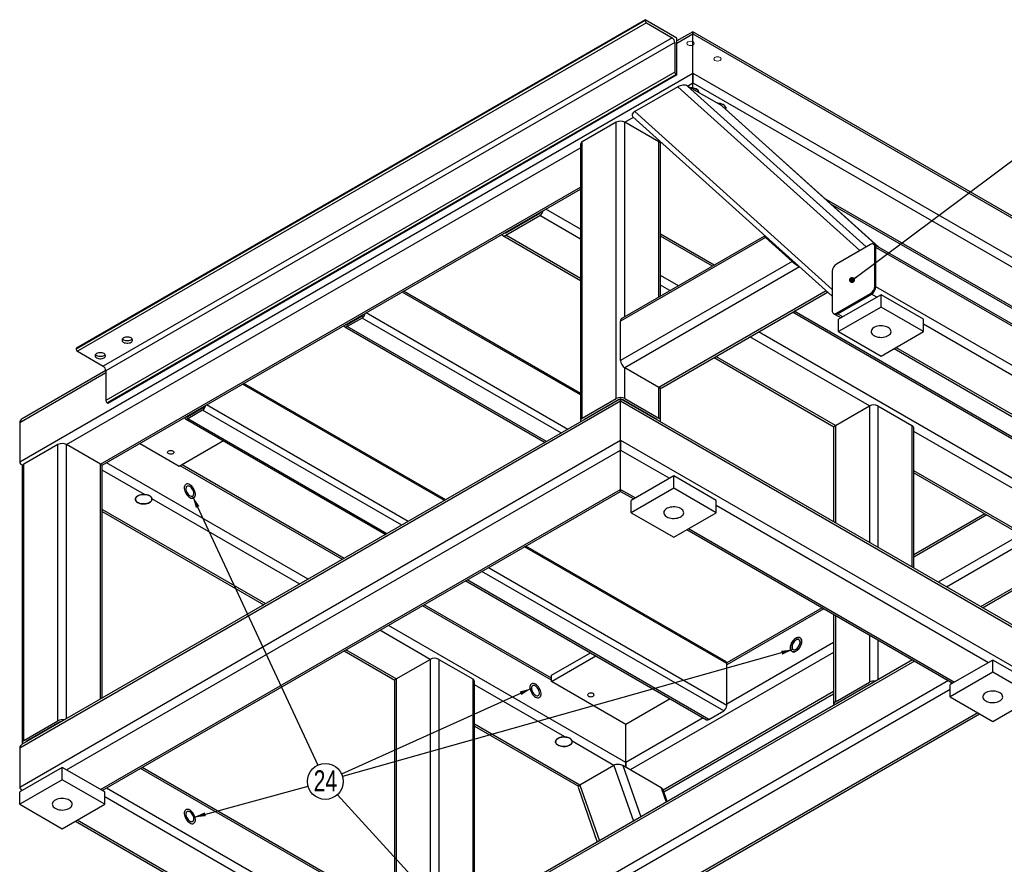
# Model space of a CAD drawing. Header units: millimetres. Extents: x 0 to 841, y 0 to 594.
# Tile 11 of 19: x 455 to 618, y 79 to 219. Entities that reach past the tile are written whole.
import ezdxf

# ---------------------------------------------------------------- set-up
doc = ezdxf.new("R2010")
doc.units = ezdxf.units.MM
doc.layers.add('NOTES', color=6, linetype='Continuous')
doc.layers.add('TRAIT-FINS', color=9, linetype='Continuous')
doc.layers.add('TRAIT-FORT', color=4, linetype='Continuous', lineweight=25)
doc.styles.add('SLDTEXTSTYLE0', font='TXT', dxfattribs={"width": 0.75})
doc.dimstyles.new('SLDDIMSTYLE10', dxfattribs={"dimtxt": 0.18, "dimasz": 1, "dimexe": 0, "dimexo": 0.0625, "dimgap": 0, "dimtad": 0, "dimtih": 1, "dimtoh": 1, "dimdec": 0, "dimrnd": 1e-09, "dimzin": 0, "dimdsep": 46, "dimtxsty": 'Standard', "dimblk1": 'DOT', "dimblk2": 'DOT', "dimsah": 1, "dimcen": 0.09, "dimadec": 0, "dimazin": 0, "dimtfac": 1, "dimtdec": 0, "dimtofl": 0, "dimtmove": 0, "dimatfit": 3, "dimldrblk": 'DOT', "dimfxl": 1, "dimfrac": 2, "dimtolj": 1, "dimtzin": 0, "dimarcsym": 0})
doc.dimstyles.new('SLDDIMSTYLE11', dxfattribs={"dimtxt": 0.18, "dimasz": 2, "dimexe": 0, "dimexo": 0.0625, "dimgap": 0, "dimtad": 0, "dimtih": 1, "dimtoh": 1, "dimdec": 0, "dimrnd": 1e-09, "dimzin": 0, "dimdsep": 46, "dimtxsty": 'Standard', "dimsah": 1, "dimcen": 0.09, "dimadec": 0, "dimazin": 0, "dimtfac": 2, "dimtdec": 0, "dimtofl": 0, "dimtmove": 0, "dimatfit": 3, "dimfxl": 1, "dimfrac": 2, "dimtolj": 1, "dimtzin": 0, "dimarcsym": 0})

# ---------------------------------------------------------------- blocks, each defined once
blk = doc.blocks.new('_Dot')
at = {"color": 0, "linetype": 'ByBlock', "lineweight": -2}
blk.add_line((-0.5, 0), (-1, 0), dxfattribs=at)
at = {"color": 0, "linetype": 'ByBlock', "const_width": 0.5}
blk.add_lwpolyline([(-0.25, 0, 1), (0.25, 0, 1)], format="xyb", close=True, dxfattribs=at)
blk = doc.blocks.new('SW_NOTE_8')
at = {"layer": 'NOTES', "color": 0}
blk.add_circle((1.26, -2.7), 2.98, dxfattribs=at)
at = {"layer": 'NOTES', "color": 0, "insert": (1.27, -0.84), "char_height": 3.5, "attachment_point": 2, "style": 'SLDTEXTSTYLE0'}
blk.add_mtext('24', dxfattribs=at)

msp = doc.modelspace()

# ---------------------------------------------------------------- linework, layer by layer
at = {"layer": 'TRAIT-FINS', "lineweight": 18, "flags": 128}
for points in [[(566.610164, 215.30228), (566.745647, 215.419334), (566.793223, 215.557408), (566.745647, 215.695482), (566.610164, 215.812535), (566.4074, 215.890748), (566.168223, 215.918213), (565.929046, 215.890748), (565.726281, 215.812535), (565.590798, 215.695482), (565.543223, 215.557408), (565.590798, 215.419334), (565.726281, 215.30228), (565.929046, 215.224068), (566.168223, 215.196603), (566.4074, 215.224068), (566.610164, 215.30228)], [(571.100292, 212.710184), (571.235775, 212.827238), (571.283351, 212.965312), (571.235775, 213.103386), (571.100292, 213.22044), (570.897528, 213.298652), (570.658351, 213.326117), (570.419174, 213.298652), (570.216409, 213.22044), (570.080926, 213.103386), (570.033351, 212.965312), (570.080926, 212.827238), (570.216409, 212.710184), (570.419174, 212.631972), (570.658351, 212.604507), (570.897528, 212.631972), (571.100292, 212.710184)]]:
    msp.add_lwpolyline(points, dxfattribs=at)
at = {"layer": 'TRAIT-FORT', "lineweight": 25}
for p, q in [((558.606441, 219.490722), (464.030909, 164.893429)), ((558.606441, 219.33762), (464.030909, 164.740328)), ((558.606441, 219.490722), (558.606441, 219.33762)), ((563.909741, 216.429191), (558.606441, 219.490722)), ((558.827412, 218.954887), (464.25188, 164.357595)), ((558.827412, 218.954887), (563.114246, 216.48015)), ((563.114246, 216.48015), (468.538714, 161.882858)), ((566.561392, 217.481677), (563.909741, 215.950912)), ((563.909741, 215.61265), (566.561392, 217.143416)), ((563.909741, 210.305135), (563.909741, 216.429191)), ((666.909813, 159.551766), (566.561392, 217.481677)), ((566.561392, 217.143416), (566.561392, 217.481677)), ((566.561392, 217.481677), (566.561392, 217.143416)), ((566.561392, 217.143416), (667.324108, 158.974338)), ((566.561392, 210.611089), (566.561392, 217.143416)), ((563.556188, 215.714685), (468.980656, 161.117392)), ((563.556188, 215.714685), (563.556188, 210.764406)), ((454.661744, 146.012797), (566.561392, 210.611089)), ((563.556188, 210.764406), (468.980656, 156.167114)), ((563.777159, 210.381673), (469.201627, 155.784381)), ((563.909741, 210.305135), (469.33421, 155.707843)), ((563.777159, 210.381673), (563.909741, 210.305135)), ((566.561392, 210.611089), (667.324108, 152.442011)), ((566.561392, 208.97814), (566.561392, 210.611089)), ((566.561392, 210.611089), (566.561392, 208.97814)), ((564.066951, 208.354538), (556.8883, 204.210391)), ((594.313853, 181.109894), (564.066951, 208.354538)), ((565.671389, 208.464353), (566.561392, 208.97814)), ((571.328244, 205.19872), (565.671389, 208.464353)), ((595.365929, 181.717245), (565.671389, 208.464353)), ((566.561392, 208.97814), (665.909895, 151.62547)), ((566.561392, 208.152628), (566.561392, 208.97814)), ((597.417456, 181.69908), (571.328244, 205.19872)), ((597.47798, 181.664141), (571.435358, 205.121815)), ((555.247683, 202.446875), (556.684831, 203.276523)), ((556.590962, 203.361074), (589.719139, 173.521145)), ((589.719139, 174.638288), (556.8883, 204.210391)), ((553.83347, 202.446875), (548.176616, 199.181243)), ((553.83347, 156.516455), (553.83347, 202.446875)), ((560.904538, 199.181243), (555.247683, 202.446875)), ((555.247683, 170.123371), (555.247683, 202.446875)), ((462.439918, 148.870093), (547.883722, 198.195751)), ((547.883722, 198.773039), (547.883722, 152.842618)), ((548.176616, 153.250822), (548.176616, 199.181243)), ((560.904538, 199.181243), (561.103731, 199.296235)), ((560.904538, 173.389004), (560.904538, 199.181243)), ((561.1339, 198.975522), (561.332501, 199.090172)), ((561.197431, 173.558087), (561.197431, 198.773039)), ((468.096773, 145.60446), (547.883722, 191.664486)), ((468.389585, 145.435369), (547.883722, 191.326358)), ((547.883722, 191.18744), (547.763403, 191.256899)), ((588.404142, 189.837324), (653.889079, 152.033674)), ((589.44951, 188.895717), (653.59622, 151.86461)), ((535.448694, 184.077759), (541.105548, 187.343392)), ((535.448694, 183.669489), (541.105548, 186.935121)), ((541.106523, 187.343956), (541.045888, 187.37896)), ((547.883722, 183.022164), (541.105548, 186.935121)), ((547.883722, 184.655113), (542.105629, 187.990735)), ((534.948734, 183.619981), (547.883722, 176.152771)), ((535.448751, 184.077792), (535.388115, 184.112797)), ((547.883722, 176.490899), (535.448694, 183.669489)), ((578.457989, 183.522395), (554.747724, 169.834751)), ((570.102673, 178.698974), (561.197431, 183.83986)), ((569.809698, 178.529843), (561.197431, 183.501599)), ((578.641516, 183.290082), (554.540577, 169.376906)), ((583.061135, 179.309147), (578.641516, 183.290082)), ((579.059151, 183.12304), (578.995024, 183.08602)), ((578.995069, 183.08598), (583.414688, 179.105045)), ((596.0831, 182.131259), (590.426246, 178.865627)), ((596.759836, 182.078716), (596.583059, 182.180767)), ((699.290319, 122.889128), (596.759836, 182.078716)), ((596.790207, 175.190596), (596.790207, 181.722922)), ((596.966984, 181.620871), (596.790207, 181.722922)), ((596.966984, 175.088545), (596.966984, 181.620871)), ((699.497467, 122.431283), (596.966984, 181.620871)), ((583.061135, 179.309147), (554.540577, 162.84458)), ((583.478052, 179.142752), (583.413925, 179.105733)), ((584.307449, 178.39568), (555.247683, 161.619835)), ((564.151924, 175.26368), (561.197431, 176.969273)), ((589.719139, 177.640882), (589.719139, 171.108555)), ((562.737596, 174.447206), (561.197431, 175.336324)), ((596.966984, 175.088545), (596.790207, 175.190596)), ((547.883722, 157.102434), (518.241723, 174.214396)), ((547.883722, 157.35613), (518.461454, 174.341244)), ((588.726349, 174.415392), (560.904538, 158.354202)), ((561.404497, 158.304694), (588.955119, 174.20933)), ((590.426246, 170.700219), (596.0831, 173.965851)), ((590.603022, 170.598168), (596.259877, 173.8638)), ((597.850867, 173.761749), (590.779799, 169.679708)), ((596.259877, 173.8638), (596.0831, 173.965851)), ((597.14376, 173.353545), (596.259877, 173.8638)), ((699.497467, 115.898957), (596.966984, 175.088545)), ((597.850867, 171.720397), (597.850867, 173.761749)), ((604.921935, 169.679708), (597.850867, 173.761749)), ((545.768987, 151.382648), (512.230339, 170.744097)), ((628.433235, 144.687196), (583.124489, 170.843378)), ((628.226088, 145.14504), (583.417463, 171.012509)), ((589.926286, 170.65071), (590.103063, 170.548659)), ((590.103063, 170.548659), (591.194046, 169.918848)), ((590.603022, 170.598168), (590.426246, 170.700219)), ((591.486906, 170.087912), (590.603022, 170.598168)), ((597.850867, 171.720397), (590.779799, 167.638356)), ((604.921935, 167.638356), (597.850867, 171.720397)), ((509.109009, 168.770115), (508.95997, 168.856154)), ((511.58384, 170.198805), (509.108966, 168.77009)), ((511.58384, 169.892602), (509.108966, 168.463888)), ((544.708241, 150.770292), (511.58384, 169.892602)), ((554.540577, 162.84458), (554.540577, 169.376906)), ((590.779799, 167.638356), (590.779799, 169.679708)), ((604.921935, 167.638356), (604.921935, 169.679708)), ((690.835409, 119.266507), (604.921935, 168.8633)), ((508.733996, 168.426757), (542.013722, 149.21478)), ((542.233367, 149.341578), (509.108966, 168.463888)), ((628.433235, 138.154869), (577.466715, 167.577215)), ((590.779799, 167.638356), (597.850867, 163.556316)), ((597.850867, 163.556316), (604.921935, 167.638356)), ((595.906323, 155.299307), (576.052386, 166.760741)), ((464.030909, 164.893429), (464.030909, 164.740328)), ((464.25188, 164.357595), (468.538714, 161.882858)), ((600.033169, 164.816132), (684.885695, 115.831811)), ((685.178554, 116.000875), (600.326028, 164.985196)), ((570.102673, 163.326044), (590.020107, 151.827954)), ((590.249469, 152.033674), (570.395532, 163.495108)), ((454.661744, 152.545124), (468.980656, 160.811256)), ((468.979831, 161.149041), (455.076039, 153.122552)), ((468.980656, 161.117392), (468.980656, 156.167114)), ((560.904538, 158.354202), (555.247683, 161.619835)), ((555.247683, 156.516455), (555.247683, 161.619835)), ((525.263867, 139.545294), (491.725219, 158.906744)), ((525.483598, 139.672142), (491.94495, 159.033592)), ((560.904538, 153.250822), (560.904538, 158.354202)), ((561.197431, 152.842618), (561.197431, 158.25846)), ((454.661744, 98.449295), (554.540577, 156.108118)), ((554.540577, 156.446379), (455.076039, 99.026723)), ((469.201627, 155.784381), (469.33421, 155.707843)), ((548.176616, 153.250822), (553.83347, 156.516455)), ((554.187023, 156.312353), (548.530169, 153.04672)), ((554.187023, 156.242277), (554.187023, 156.312353)), ((676.102202, 86.270347), (554.540577, 156.446379)), ((554.540577, 156.108118), (554.540577, 156.446379)), ((554.540577, 156.446379), (554.540577, 156.108118)), ((554.540577, 156.108118), (676.516496, 85.692918)), ((554.540577, 149.575791), (554.540577, 156.108118)), ((560.550984, 153.04672), (554.89413, 156.312353)), ((554.89413, 156.242277), (554.89413, 156.312353)), ((555.247683, 156.516455), (560.904538, 153.250822)), ((485.067335, 154.891153), (482.592462, 153.462438)), ((485.067335, 154.58495), (482.592462, 153.156236)), ((518.191736, 135.46264), (485.067335, 154.58495)), ((519.252483, 136.074996), (485.713835, 155.436445)), ((590.249469, 152.033674), (595.906323, 155.299307)), ((595.906323, 155.299307), (595.906323, 132.566442)), ((597.320537, 155.299307), (602.977391, 152.033674)), ((597.320537, 155.299307), (597.320537, 131.750034)), ((454.661744, 152.545124), (454.661744, 146.012797)), ((482.217492, 153.119104), (515.497218, 133.907128)), ((482.592505, 153.462463), (482.443466, 153.548502)), ((515.716863, 134.033926), (482.592462, 153.156236)), ((548.530169, 152.976645), (548.530169, 153.04672)), ((560.550984, 152.976645), (560.550984, 153.04672)), ((589.956576, 151.62547), (589.956576, 136.001158)), ((590.249469, 152.033674), (590.249469, 135.832074)), ((602.977391, 152.033674), (602.977391, 128.484401)), ((603.270284, 128.315317), (603.270284, 151.62547)), ((626.439148, 137.673082), (603.270284, 151.048183)), ((454.661744, 91.916968), (554.540577, 149.575791)), ((481.178248, 145.197418), (474.577822, 149.007762)), ((488.558996, 149.458232), (481.178248, 145.197418)), ((554.540577, 149.575791), (676.516496, 79.160592)), ((554.540577, 147.942842), (554.540577, 149.575791)), ((554.540577, 149.575791), (554.540577, 147.942842)), ((461.025705, 148.870093), (455.368851, 145.60446)), ((461.025705, 102.939672), (461.025705, 148.870093)), ((468.096773, 145.60446), (462.439918, 148.870093)), ((462.439918, 103.277801), (462.439918, 148.870093)), ((462.439918, 94.774264), (554.540577, 147.942842)), ((554.540577, 141.411578), (554.540577, 147.942842)), ((554.540577, 147.942842), (562.672305, 143.248496)), ((502.635502, 126.482217), (469.096854, 145.843667)), ((455.075957, 145.196256), (455.075957, 99.265836)), ((455.076039, 145.435369), (455.139488, 145.39874)), ((455.368851, 99.67404), (455.368851, 145.60446)), ((468.096773, 106.543433), (468.096773, 145.60446)), ((468.389666, 106.712517), (468.389666, 145.196256)), ((475.413578, 140.564151), (468.389666, 144.618969)), ((508.293276, 129.74838), (481.355054, 145.299485)), ((508.58625, 129.917511), (481.648028, 145.468616)), ((620.782294, 134.40745), (603.270284, 144.516918)), ((603.270284, 144.178789), (620.560699, 134.197245)), ((563.379411, 143.6567), (556.308344, 139.574659)), ((563.379411, 141.615348), (563.379411, 143.6567)), ((570.450479, 139.574659), (563.379411, 143.6567)), ((468.096773, 91.508632), (554.540577, 141.411578)), ((468.389632, 91.339567), (554.540577, 141.073449)), ((554.540577, 141.073449), (554.540577, 141.411578)), ((554.540577, 141.411578), (554.540577, 141.073449)), ((554.540577, 141.411578), (557.01545, 139.982863)), ((554.540577, 141.073449), (556.722591, 139.813799)), ((563.379411, 141.615348), (556.308344, 137.533307)), ((570.450479, 137.533307), (563.379411, 141.615348)), ((501.221174, 125.665743), (476.637014, 139.857876)), ((556.308344, 137.533307), (556.308344, 139.574659)), ((570.450479, 137.533307), (570.450479, 139.574659)), ((495.564319, 122.40011), (468.389666, 138.087704)), ((468.389666, 137.749575), (495.27146, 122.231046)), ((556.308344, 137.533307), (563.379411, 133.451267)), ((563.379411, 133.451267), (570.450479, 137.533307)), ((570.450479, 138.758251), (615.705313, 112.633192)), ((615.118445, 137.338992), (603.270284, 130.499194)), ((615.411419, 137.169861), (603.270284, 130.160933)), ((565.561713, 134.711083), (609.755599, 109.198495)), ((565.854572, 134.880147), (610.048459, 109.367559)), ((620.622576, 133.645871), (607.329535, 125.971962)), ((572.218246, 112.439108), (538.578658, 131.858829)), ((572.062886, 112.782492), (538.798389, 131.985677)), ((621.099917, 132.288486), (608.743863, 125.155488)), ((571.687916, 104.579953), (531.506527, 127.776175)), ((572.218246, 105.498512), (532.567273, 128.388531)), ((528.812008, 126.220663), (568.838073, 103.114108)), ((569.213042, 103.151239), (529.031653, 126.347461)), ((623.009127, 126.859384), (614.400717, 121.889855)), ((614.693577, 121.720791), (623.107968, 126.578316)), ((543.050091, 109.683698), (521.608066, 122.061916)), ((543.050091, 110.021959), (521.901041, 122.231046)), ((588.063996, 121.720791), (572.205371, 112.565801)), ((588.35697, 121.55166), (572.218246, 112.234973)), ((589.956576, 120.628228), (589.956576, 105.69505)), ((590.249469, 120.459144), (590.249469, 106.103254)), ((522.897548, 113.152238), (514.535964, 117.979278)), ((555.42446, 96.0078), (515.950293, 118.795752)), ((595.906323, 117.193512), (595.906323, 109.368886)), ((597.320537, 116.377104), (597.320537, 109.707015)), ((517.240694, 109.886606), (508.87911, 114.713645)), ((589.956576, 115.942766), (572.218246, 105.702647)), ((508.58625, 114.544581), (517.011332, 109.680885)), ((517.240694, 109.886606), (522.897548, 113.152238)), ((522.897548, 113.152238), (522.897548, 67.559946)), ((603.097629, 113.042059), (523.811802, 67.271325)), ((524.311762, 113.152238), (529.968616, 109.886606)), ((524.311762, 113.152238), (524.311762, 67.559946)), ((543.050091, 110.500239), (549.546812, 114.250716)), ((543.050091, 109.479563), (550.430839, 113.740378)), ((589.956576, 114.309818), (556.131567, 94.783056)), ((602.977391, 113.111471), (602.977391, 112.972647)), ((616.41242, 113.041396), (609.341352, 108.959355)), ((616.41242, 111.000044), (616.41242, 113.041396)), ((623.483488, 108.959355), (616.41242, 113.041396)), ((603.390604, 112.872929), (523.604655, 66.813481)), ((572.218246, 105.498512), (572.218246, 112.439108)), ((517.240694, 109.886606), (517.240694, 70.825578)), ((529.968616, 109.886606), (529.968616, 70.825578)), ((543.050091, 109.479563), (543.050091, 110.500239)), ((616.41242, 111.000044), (609.341352, 106.918003)), ((623.483488, 106.918003), (616.41242, 111.000044)), ((516.947801, 109.478402), (516.947801, 70.994662)), ((609.048378, 109.606765), (523.604655, 60.281154)), ((609.341352, 108.142947), (528.731179, 61.607685)), ((530.261509, 70.994662), (530.261509, 109.478402)), ((545.25752, 100.244101), (530.261509, 108.901114)), ((555.42446, 102.335992), (543.050091, 109.479563)), ((590.249469, 106.103254), (595.906323, 109.368886)), ((590.603022, 105.899152), (596.259877, 109.164784)), ((596.259877, 109.164784), (596.259877, 109.094708)), ((609.341352, 106.918003), (609.341352, 108.959355)), ((562.805208, 106.596807), (555.42446, 102.335992)), ((589.956576, 107.778553), (561.625583, 91.423419)), ((561.724425, 91.14235), (589.956576, 107.440424)), ((609.341352, 106.918003), (616.41242, 102.835962)), ((616.41242, 102.835962), (623.483488, 106.918003)), ((590.603022, 105.899152), (590.603022, 105.829076)), ((613.937259, 104.264843), (534.388033, 58.342052)), ((534.680893, 58.172988), (614.230118, 104.095778)), ((568.286176, 103.432711), (555.42446, 96.0078)), ((569.213042, 103.151239), (571.687916, 104.579953)), ((455.368851, 99.67404), (461.025705, 102.939672)), ((461.379258, 102.73557), (455.722404, 99.469938)), ((461.379258, 102.665495), (461.379258, 102.73557)), ((547.773519, 92.260381), (530.261509, 102.369849)), ((530.261509, 102.03172), (547.551924, 92.050177)), ((555.42446, 96.0078), (555.42446, 102.335992)), ((454.661744, 98.449295), (454.661744, 91.916968)), ((455.722404, 99.399862), (455.722404, 99.469938)), ((553.430373, 95.526013), (546.480956, 99.537826)), ((461.732812, 95.182468), (454.661744, 91.100428)), ((461.732812, 93.141116), (461.732812, 95.182468)), ((468.803879, 91.100428), (461.732812, 95.182468)), ((523.604655, 66.813481), (474.754628, 95.014001)), ((523.668183, 67.115068), (475.047602, 95.183132)), ((553.430373, 95.526013), (547.773519, 92.260381)), ((553.430373, 95.526013), (556.691552, 86.252401)), ((561.27992, 91.810974), (554.931084, 95.476079)), ((554.931084, 95.476079), (557.924419, 86.96412)), ((555.42446, 95.19126), (555.42446, 96.0078)), ((555.42446, 96.0078), (555.42446, 95.19126)), ((461.732812, 93.141116), (454.661744, 89.059076)), ((468.803879, 89.059076), (461.732812, 93.141116)), ((523.604655, 60.281154), (469.096854, 91.747838)), ((547.526158, 91.748026), (550.679309, 82.781607)), ((547.773519, 92.260381), (551.034698, 82.986768)), ((561.27992, 91.810974), (562.130499, 89.392238)), ((454.661744, 89.059076), (454.661744, 91.100428)), ((468.803879, 89.059076), (468.803879, 91.100428)), ((522.897548, 59.056409), (468.803879, 90.28402)), ((562.304541, 89.49271), (561.613779, 91.456987)), ((454.661744, 89.059076), (461.732812, 84.977035)), ((461.732812, 84.977035), (468.803879, 89.059076)), ((463.915113, 86.236851), (569.980843, 25.006408)), ((570.273703, 25.175473), (464.207973, 86.405915))]:
    msp.add_line(p, q, dxfattribs=at)
at = {"layer": 'TRAIT-FORT', "lineweight": 25, "flags": 128}
for points in [[(567.543223, 207.392), (567.534577, 207.480874), (567.48513, 207.620288), (567.393357, 207.752364), (567.262206, 207.872858), (567.095895, 207.977897), (566.899767, 208.064104), (566.680126, 208.12871), (566.444033, 208.169637), (566.199075, 208.18557), (566.154034, 208.185728)], [(566.154034, 208.185728), (566.310842, 208.181489), (566.561392, 208.152628)], [(566.561392, 208.152628), (566.794569, 208.098633), (567.006834, 208.021046), (567.191102, 207.922458), (567.341221, 207.806161), (567.452178, 207.676036), (567.52027, 207.536429), (567.543223, 207.392)], [(571.996202, 204.616639), (572.030236, 204.746508), (572.024705, 204.888778), (571.975258, 205.028192), (571.883485, 205.160268), (571.752334, 205.280762), (571.586023, 205.385801), (571.389895, 205.472009), (571.170254, 205.536614), (570.934161, 205.577541), (570.689203, 205.593475), (570.644162, 205.593632)], [(570.644162, 205.593632), (570.873448, 205.583902), (571.112484, 205.549131), (571.336925, 205.490279), (571.539555, 205.409238), (571.713862, 205.308612), (571.854245, 205.191636), (571.95619, 205.06207), (572.016422, 204.924077), (572.033005, 204.782093), (572.005404, 204.640682), (571.996202, 204.616639)], [(509.108966, 168.463888), (509.005504, 168.415927), (508.906017, 168.393345), (508.81433, 168.397007), (508.733966, 168.426774), (508.668013, 168.481502), (508.619005, 168.559087), (508.591511, 168.643447)], [(599.022013, 168.314444), (598.813275, 168.416504), (598.578286, 168.497337), (598.323455, 168.55474), (598.055733, 168.587147), (597.782423, 168.593672), (597.510979, 168.57414), (597.248807, 168.529081), (597.003057, 168.459726), (596.780434, 168.367966), (596.587009, 168.256304), (596.428059, 168.127786), (596.307919, 167.985918), (596.229867, 167.834569), (596.196032, 167.677869), (596.207336, 167.52009), (596.263471, 167.365537), (596.362907, 167.218426), (596.50293, 167.08277), (596.679721, 166.962268), (596.888459, 166.860209), (597.123448, 166.779375), (597.378279, 166.721972), (597.646001, 166.689566), (597.919311, 166.68304), (598.190755, 166.702573), (598.452927, 166.747632), (598.698677, 166.816987), (598.9213, 166.908747), (599.114725, 167.020408), (599.273675, 167.148926), (599.393815, 167.290794), (599.471867, 167.442143), (599.505702, 167.598844), (599.494398, 167.756623), (599.438263, 167.911176), (599.338827, 168.058287), (599.198804, 168.193943), (599.022013, 168.314444)], [(471.930334, 166.580509), (471.808169, 166.492074), (471.723155, 166.390163), (471.679554, 166.279886), (471.679554, 166.166774), (471.723155, 166.056497), (471.808169, 165.954586), (471.930334, 165.866151), (472.083525, 165.795627), (472.260058, 165.746549), (472.451084, 165.721379), (472.647022, 165.721379), (472.838047, 165.746549), (473.014581, 165.795627), (473.167771, 165.866151), (473.289936, 165.954586), (473.374951, 166.056497), (473.418551, 166.166774), (473.418551, 166.279886), (473.374951, 166.390163), (473.289936, 166.492074), (473.167771, 166.580509), (473.014581, 166.651033), (472.838047, 166.700111), (472.647022, 166.725281), (472.451084, 166.725281), (472.260058, 166.700111), (472.083525, 166.651033), (471.930334, 166.580509)], [(471.748687, 166.427465), (471.808169, 166.362857), (471.930334, 166.274422), (472.083525, 166.203897), (472.260058, 166.15482), (472.451084, 166.12965), (472.647022, 166.12965), (472.838047, 166.15482), (473.014581, 166.203897), (473.167771, 166.274422), (473.289936, 166.362857), (473.349418, 166.427465)], [(467.440206, 163.988413), (467.318041, 163.899978), (467.233027, 163.798067), (467.189426, 163.68779), (467.189426, 163.574678), (467.233027, 163.464401), (467.318041, 163.362491), (467.440206, 163.274056), (467.593396, 163.203531), (467.76993, 163.154454), (467.960956, 163.129284), (468.156893, 163.129284), (468.347919, 163.154454), (468.524453, 163.203531), (468.677643, 163.274056), (468.799808, 163.362491), (468.884822, 163.464401), (468.928423, 163.574678), (468.928423, 163.68779), (468.884822, 163.798067), (468.799808, 163.899978), (468.677643, 163.988413), (468.524453, 164.058937), (468.347919, 164.108015), (468.156893, 164.133185), (467.960956, 164.133185), (467.76993, 164.108015), (467.593396, 164.058937), (467.440206, 163.988413)], [(467.258559, 163.835369), (467.318041, 163.770761), (467.440206, 163.682326), (467.593396, 163.611802), (467.76993, 163.562724), (467.960956, 163.537554), (468.156893, 163.537554), (468.347919, 163.562724), (468.524453, 163.611802), (468.677643, 163.682326), (468.799808, 163.770761), (468.85929, 163.835369)], [(482.592462, 153.156236), (482.488999, 153.108275), (482.389513, 153.085692), (482.297826, 153.089355), (482.217462, 153.119122), (482.151508, 153.17385), (482.102501, 153.251435), (482.075007, 153.335795)], [(479.384053, 147.350643), (479.290017, 147.424197), (479.237715, 147.510485), (479.231794, 147.601839), (479.27278, 147.690142), (479.357031, 147.767547), (479.477061, 147.827178), (479.622206, 147.863735), (479.779568, 147.873971), (479.935164, 147.856975), (480.07517, 147.814259), (480.187146, 147.749617), (480.261142, 147.668793), (480.290582, 147.578969), (480.272852, 147.488126), (480.209526, 147.404336), (480.106231, 147.335043), (479.972146, 147.286406), (479.819185, 147.262746), (479.660938, 147.266164), (479.511467, 147.296357), (479.384053, 147.350643)], [(482.946015, 142.186589), (482.775481, 142.266788), (482.610755, 142.307761), (482.457445, 142.308111), (482.320773, 142.267827), (482.205393, 142.188281), (482.115234, 142.072181), (482.053366, 141.923482), (482.021896, 141.747247), (482.021896, 141.549477), (482.053366, 141.336907), (482.115234, 141.116777), (482.205393, 140.896582), (482.320773, 140.683821), (482.457445, 140.485739), (482.610755, 140.309081), (482.775481, 140.159865), (482.946015, 140.04317), (483.116549, 139.96297), (483.281275, 139.921998), (483.434585, 139.921648), (483.571257, 139.961932), (483.686637, 140.041478), (483.776796, 140.157578), (483.838664, 140.306277), (483.870134, 140.482512), (483.870134, 140.680282), (483.838664, 140.892851), (483.776796, 141.112982), (483.686637, 141.333177), (483.571257, 141.545938), (483.434585, 141.74402), (483.281275, 141.920677), (483.116549, 142.069894), (482.946015, 142.186589)], [(482.946015, 142.186589), (482.775481, 142.266788), (482.610755, 142.307761), (482.457445, 142.308111), (482.320773, 142.267827), (482.205393, 142.188281), (482.115234, 142.072181), (482.053366, 141.923482), (482.021896, 141.747247), (482.021896, 141.549477), (482.053366, 141.336907), (482.115234, 141.116777), (482.205393, 140.896582), (482.320773, 140.683821), (482.457445, 140.485739), (482.610755, 140.309081), (482.775481, 140.159865), (482.946015, 140.04317), (483.116549, 139.96297), (483.281275, 139.921998), (483.434585, 139.921648), (483.571257, 139.961932), (483.686637, 140.041478), (483.776796, 140.157578), (483.838664, 140.306277), (483.870134, 140.482512), (483.870134, 140.680282), (483.838664, 140.892851), (483.776796, 141.112982), (483.686637, 141.333177), (483.571257, 141.545938), (483.434585, 141.74402), (483.281275, 141.920677), (483.116549, 142.069894), (482.946015, 142.186589)], [(482.946015, 141.880386), (482.803508, 141.944757), (482.667665, 141.970323), (482.544837, 141.955889), (482.440768, 141.902131), (482.360324, 141.811562), (482.307266, 141.688416), (482.284075, 141.538453), (482.291835, 141.368684), (482.330185, 141.187047), (482.39733, 141.002036), (482.49013, 140.822301), (482.604248, 140.656247), (482.734346, 140.511638), (482.874342, 140.395236), (483.017689, 140.312484), (483.157684, 140.26725), (483.287782, 140.261651), (483.4019, 140.295948), (483.494701, 140.368537), (483.561845, 140.476025), (483.600195, 140.613384), (483.607955, 140.774193), (483.584764, 140.950932), (483.531706, 141.135337), (483.451262, 141.318785), (483.347193, 141.492699), (483.224365, 141.648947), (483.088522, 141.780222), (482.946015, 141.880386)], [(476.241847, 139.213465), (476.399828, 139.322705), (476.521482, 139.446475), (476.602899, 139.580795), (476.641461, 139.721349), (476.63593, 139.863619), (476.586483, 140.003033), (476.494709, 140.13511), (476.363559, 140.255604), (476.197247, 140.360642), (476.00112, 140.44685), (475.781479, 140.511456), (475.545386, 140.552383), (475.300428, 140.568316), (475.054478, 140.558743), (474.815442, 140.523972), (474.591002, 140.46512), (474.388371, 140.384079), (474.214064, 140.283453), (474.073681, 140.166478), (473.971736, 140.036911), (473.911504, 139.898918), (473.894922, 139.756935), (473.922522, 139.615523), (473.993417, 139.47923), (474.10533, 139.352434), (474.254662, 139.239212), (474.436614, 139.143202), (474.645339, 139.06749), (474.874126, 139.014511), (475.115624, 138.985966), (475.36207, 138.982773), (475.605544, 139.005034), (475.838218, 139.052035), (476.052617, 139.122264), (476.241847, 139.213465)], [(476.637014, 139.857876), (476.640461, 139.713382), (476.598472, 139.570921), (476.512439, 139.435216), (476.385214, 139.310764), (476.221013, 139.20169), (476.025279, 139.111608), (475.804498, 139.043505), (475.565988, 138.999638), (475.317655, 138.98146), (475.067727, 138.989574), (474.82449, 139.023711), (474.596004, 139.08274), (474.389842, 139.164704), (474.212838, 139.266886), (474.070857, 139.385901), (473.968605, 139.517803), (473.909472, 139.658221), (473.895416, 139.802501), (473.926905, 139.945861), (474.002894, 140.08355), (474.120864, 140.211004), (474.276907, 140.323999), (474.465849, 140.41879), (474.68143, 140.492235), (474.916504, 140.541901), (475.163279, 140.56614), (475.413578, 140.564151)], [(564.550557, 138.209395), (564.34182, 138.311455), (564.106831, 138.392288), (563.852, 138.449691), (563.584277, 138.482097), (563.310967, 138.488623), (563.039524, 138.46909), (562.777351, 138.424032), (562.531602, 138.354677), (562.308978, 138.262917), (562.115553, 138.151255), (561.956603, 138.022737), (561.836464, 137.880869), (561.758412, 137.72952), (561.724576, 137.572819), (561.73588, 137.415041), (561.792016, 137.260488), (561.891451, 137.113377), (562.031474, 136.977721), (562.208266, 136.857219), (562.417003, 136.75516), (562.651992, 136.674326), (562.906823, 136.616923), (563.174545, 136.584517), (563.447856, 136.577991), (563.719299, 136.597524), (563.981471, 136.642582), (564.227221, 136.711938), (564.449845, 136.803698), (564.643269, 136.915359), (564.80222, 137.043877), (564.922359, 137.185745), (565.000411, 137.337094), (565.034247, 137.493795), (565.022942, 137.651574), (564.966807, 137.806127), (564.867371, 137.953237), (564.727348, 138.088894), (564.550557, 138.209395)], [(584.636809, 116.137894), (584.621007, 116.325697), (584.574138, 116.488861), (584.497799, 116.621827), (584.394589, 116.720069), (584.268023, 116.780241), (584.122411, 116.800293), (583.962712, 116.779544), (583.794364, 116.718698), (583.623099, 116.61983), (583.454751, 116.486304), (583.295052, 116.322669), (583.14944, 116.134497), (583.022874, 115.928195), (582.919664, 115.710789), (582.843325, 115.489683), (582.796456, 115.272407), (582.780654, 115.066358), (582.796456, 114.878554), (582.843325, 114.715391), (582.919664, 114.582424), (583.022874, 114.484182), (583.14944, 114.424011), (583.295052, 114.403958), (583.454751, 114.424708), (583.623099, 114.485553), (583.794364, 114.584422), (583.962712, 114.717948), (584.122411, 114.881583), (584.268023, 115.069755), (584.394589, 115.276057), (584.497799, 115.493462), (584.574138, 115.714568), (584.621007, 115.931845), (584.636809, 116.137894)], [(583.708731, 114.530416), (583.538198, 114.450217), (583.373471, 114.409245), (583.220161, 114.408894), (583.08349, 114.449178), (582.968109, 114.528724), (582.87795, 114.644824), (582.816082, 114.793523), (582.784613, 114.969759), (582.784613, 115.167528), (582.816082, 115.380098), (582.87795, 115.600228), (582.968109, 115.820423), (583.08349, 116.033185), (583.220161, 116.231267), (583.373471, 116.407924), (583.538198, 116.557141), (583.708731, 116.673836), (583.879265, 116.754035), (584.043992, 116.795007), (584.197301, 116.795357), (584.333973, 116.755073), (584.449353, 116.675527), (584.539512, 116.559428), (584.60138, 116.410728), (584.63285, 116.234493), (584.63285, 116.036723), (584.60138, 115.824154), (584.539512, 115.604023), (584.449353, 115.383828), (584.333973, 115.171067), (584.197301, 114.972985), (584.043992, 114.796328), (583.879265, 114.647111), (583.708731, 114.530416)], [(584.371644, 115.984817), (584.356145, 116.140431), (584.310375, 116.270875), (584.236472, 116.370049), (584.137892, 116.433315), (584.019245, 116.457716), (583.886079, 116.442111), (583.744621, 116.387229), (583.601484, 116.295636), (583.463362, 116.171615), (583.336713, 116.020966), (583.22746, 115.850732), (583.14071, 115.668874), (583.08052, 115.483895), (583.049705, 115.304444), (583.049705, 115.138912), (583.08052, 114.99504), (583.14071, 114.879554), (583.22746, 114.797855), (583.336713, 114.753763), (583.463362, 114.749339), (583.601484, 114.784791), (583.744621, 114.85846), (583.886079, 114.966902), (584.019245, 115.105047), (584.137892, 115.266435), (584.236472, 115.443519), (584.310375, 115.628019), (584.356145, 115.811309), (584.371644, 115.984817)], [(540.398441, 109.02001), (540.227907, 109.100209), (540.063181, 109.141181), (539.909871, 109.141531), (539.773199, 109.101247), (539.657819, 109.021701), (539.56766, 108.905602), (539.505792, 108.756902), (539.474322, 108.580667), (539.474322, 108.382897), (539.505792, 108.170328), (539.56766, 107.950197), (539.657819, 107.730002), (539.773199, 107.517241), (539.909871, 107.319159), (540.063181, 107.142502), (540.227907, 106.993285), (540.398441, 106.87659), (540.568975, 106.796391), (540.733701, 106.755419), (540.887011, 106.755068), (541.023683, 106.795352), (541.139063, 106.874898), (541.229222, 106.990998), (541.29109, 107.139697), (541.32256, 107.315933), (541.32256, 107.513702), (541.29109, 107.726272), (541.229222, 107.946402), (541.139063, 108.166597), (541.023683, 108.379358), (540.887011, 108.57744), (540.733701, 108.754098), (540.568975, 108.903315), (540.398441, 109.02001)], [(540.398441, 109.02001), (540.227907, 109.100209), (540.063181, 109.141181), (539.909871, 109.141531), (539.773199, 109.101247), (539.657819, 109.021701), (539.56766, 108.905602), (539.505792, 108.756902), (539.474322, 108.580667), (539.474322, 108.382897), (539.505792, 108.170328), (539.56766, 107.950197), (539.657819, 107.730002), (539.773199, 107.517241), (539.909871, 107.319159), (540.063181, 107.142502), (540.227907, 106.993285), (540.398441, 106.87659), (540.568975, 106.796391), (540.733701, 106.755419), (540.887011, 106.755068), (541.023683, 106.795352), (541.139063, 106.874898), (541.229222, 106.990998), (541.29109, 107.139697), (541.32256, 107.315933), (541.32256, 107.513702), (541.29109, 107.726272), (541.229222, 107.946402), (541.139063, 108.166597), (541.023683, 108.379358), (540.887011, 108.57744), (540.733701, 108.754098), (540.568975, 108.903315), (540.398441, 109.02001)], [(540.398441, 108.713807), (540.255934, 108.778177), (540.120091, 108.803743), (539.997263, 108.78931), (539.893194, 108.735551), (539.81275, 108.644982), (539.759692, 108.521837), (539.736501, 108.371874), (539.744261, 108.202104), (539.782611, 108.020468), (539.849756, 107.835457), (539.942556, 107.655722), (540.056674, 107.489668), (540.186772, 107.345059), (540.326768, 107.228656), (540.470114, 107.145904), (540.61011, 107.100671), (540.740208, 107.095072), (540.854326, 107.129369), (540.947126, 107.201958), (541.014271, 107.309445), (541.052621, 107.446805), (541.060381, 107.607613), (541.03719, 107.784352), (540.984132, 107.968757), (540.903688, 108.152206), (540.799619, 108.32612), (540.676791, 108.482367), (540.540948, 108.613642), (540.398441, 108.713807)], [(609.40488, 109.400961), (609.460521, 109.253455), (609.548459, 109.078954), (609.548476, 109.078925)], [(549.979296, 107.46431), (549.851882, 107.518596), (549.702411, 107.548789), (549.544164, 107.552208), (549.391203, 107.528547), (549.257118, 107.47991), (549.153823, 107.410618), (549.090497, 107.326828), (549.072767, 107.235985), (549.102207, 107.146161), (549.176203, 107.065337), (549.288179, 107.000695), (549.428185, 106.957978), (549.583781, 106.940982), (549.741143, 106.951218), (549.886288, 106.987775), (550.006318, 107.047406), (550.090569, 107.124811), (550.131555, 107.213114), (550.125634, 107.304468), (550.073332, 107.390756), (549.979296, 107.46431)], [(617.583566, 107.594091), (617.374828, 107.69615), (617.139839, 107.776984), (616.885008, 107.834387), (616.617286, 107.866793), (616.343976, 107.873319), (616.072532, 107.853786), (615.81036, 107.808728), (615.56461, 107.739373), (615.341987, 107.647613), (615.148562, 107.535951), (614.989612, 107.407433), (614.869472, 107.265565), (614.79142, 107.114216), (614.757585, 106.957515), (614.768889, 106.799736), (614.825024, 106.645184), (614.92446, 106.498073), (615.064483, 106.362416), (615.241274, 106.241915), (615.450012, 106.139856), (615.685001, 106.059022), (615.939832, 106.001619), (616.207554, 105.969213), (616.480864, 105.962687), (616.752308, 105.98222), (617.01448, 106.027278), (617.26023, 106.096633), (617.482853, 106.188393), (617.676278, 106.300055), (617.835228, 106.428573), (617.955368, 106.570441), (618.03342, 106.72179), (618.067255, 106.878491), (618.055951, 107.03627), (617.999816, 107.190822), (617.90038, 107.337933), (617.760357, 107.47359), (617.583566, 107.594091)], [(546.085789, 98.893415), (546.24377, 99.002656), (546.365424, 99.126425), (546.446841, 99.260746), (546.485403, 99.4013), (546.479872, 99.54357), (546.430425, 99.682984), (546.338651, 99.81506), (546.207501, 99.935554), (546.041189, 100.040593), (545.845062, 100.126801), (545.625421, 100.191406), (545.389328, 100.232333), (545.14437, 100.248267), (544.89842, 100.238694), (544.659384, 100.203923), (544.434944, 100.145071), (544.232313, 100.06403), (544.058006, 99.963404), (543.917623, 99.846428), (543.815678, 99.716862), (543.755446, 99.578869), (543.738864, 99.436885), (543.766464, 99.295474), (543.837359, 99.15918), (543.949272, 99.032384), (544.098604, 98.919162), (544.280556, 98.823152), (544.48928, 98.747441), (544.718068, 98.694461), (544.959566, 98.665916), (545.206012, 98.662723), (545.449485, 98.684985), (545.68216, 98.731985), (545.896559, 98.802215), (546.085789, 98.893415)], [(546.480956, 99.537826), (546.484403, 99.393332), (546.442414, 99.250872), (546.356381, 99.115167), (546.229156, 98.990715), (546.064955, 98.88164), (545.869221, 98.791559), (545.64844, 98.723456), (545.40993, 98.679589), (545.161597, 98.661411), (544.911669, 98.669525), (544.668432, 98.703662), (544.439946, 98.76269), (544.233784, 98.844654), (544.05678, 98.946837), (543.914799, 99.065851), (543.812547, 99.197753), (543.753414, 99.338171), (543.739358, 99.482451), (543.770847, 99.625811), (543.846836, 99.7635), (543.964806, 99.890954), (544.120849, 100.003949), (544.309791, 100.09874), (544.525372, 100.172186), (544.760446, 100.221851), (545.007221, 100.246091), (545.25752, 100.244101)], [(462.903957, 89.735164), (462.69522, 89.837223), (462.460231, 89.918057), (462.2054, 89.97546), (461.937678, 90.007866), (461.664367, 90.014392), (461.392924, 89.994859), (461.130752, 89.9498), (460.885002, 89.880445), (460.662379, 89.788685), (460.468954, 89.677023), (460.310004, 89.548506), (460.189864, 89.406637), (460.111812, 89.255289), (460.077976, 89.098588), (460.089281, 88.940809), (460.145416, 88.786256), (460.244852, 88.639145), (460.384875, 88.503489), (460.561666, 88.382988), (460.770403, 88.280928), (461.005392, 88.200095), (461.260223, 88.142692), (461.527946, 88.110285), (461.801256, 88.10376), (462.0727, 88.123292), (462.334872, 88.168351), (462.580621, 88.237706), (462.803245, 88.329466), (462.99667, 88.441128), (463.15562, 88.569646), (463.275759, 88.711514), (463.353811, 88.862862), (463.387647, 89.019563), (463.376343, 89.177342), (463.320207, 89.331895), (463.220772, 89.479006), (463.080749, 89.614662), (462.903957, 89.735164)], [(482.946015, 88.09076), (482.775481, 88.17096), (482.610755, 88.211932), (482.457445, 88.212282), (482.320773, 88.171998), (482.205393, 88.092452), (482.115234, 87.976352), (482.053366, 87.827653), (482.021896, 87.651418), (482.021896, 87.453648), (482.053366, 87.241078), (482.115234, 87.020948), (482.205393, 86.800753), (482.320773, 86.587992), (482.457445, 86.38991), (482.610755, 86.213253), (482.775481, 86.064036), (482.946015, 85.947341), (483.116549, 85.867142), (483.281275, 85.826169), (483.434585, 85.825819), (483.571257, 85.866103), (483.686637, 85.945649), (483.776796, 86.061749), (483.838664, 86.210448), (483.870134, 86.386683), (483.870134, 86.584453), (483.838664, 86.797023), (483.776796, 87.017153), (483.686637, 87.237348), (483.571257, 87.450109), (483.434585, 87.648191), (483.281275, 87.824849), (483.116549, 87.974065), (482.946015, 88.09076)], [(482.946015, 88.09076), (482.775481, 88.17096), (482.610755, 88.211932), (482.457445, 88.212282), (482.320773, 88.171998), (482.205393, 88.092452), (482.115234, 87.976352), (482.053366, 87.827653), (482.021896, 87.651418), (482.021896, 87.453648), (482.053366, 87.241078), (482.115234, 87.020948), (482.205393, 86.800753), (482.320773, 86.587992), (482.457445, 86.38991), (482.610755, 86.213253), (482.775481, 86.064036), (482.946015, 85.947341), (483.116549, 85.867142), (483.281275, 85.826169), (483.434585, 85.825819), (483.571257, 85.866103), (483.686637, 85.945649), (483.776796, 86.061749), (483.838664, 86.210448), (483.870134, 86.386683), (483.870134, 86.584453), (483.838664, 86.797023), (483.776796, 87.017153), (483.686637, 87.237348), (483.571257, 87.450109), (483.434585, 87.648191), (483.281275, 87.824849), (483.116549, 87.974065), (482.946015, 88.09076)], [(482.946015, 87.784558), (482.803508, 87.848928), (482.667665, 87.874494), (482.544837, 87.86006), (482.440768, 87.806302), (482.360324, 87.715733), (482.307266, 87.592588), (482.284075, 87.442624), (482.291835, 87.272855), (482.330185, 87.091219), (482.39733, 86.906207), (482.49013, 86.726473), (482.604248, 86.560418), (482.734346, 86.415809), (482.874342, 86.299407), (483.017689, 86.216655), (483.157684, 86.171422), (483.287782, 86.165822), (483.4019, 86.200119), (483.494701, 86.272709), (483.561845, 86.380196), (483.600195, 86.517555), (483.607955, 86.678364), (483.584764, 86.855103), (483.531706, 87.039508), (483.451262, 87.222957), (483.347193, 87.39687), (483.224365, 87.553118), (483.088522, 87.684393), (482.946015, 87.784558)]]:
    msp.add_lwpolyline(points, dxfattribs=at)
at = {"layer": 'TRAIT-FORT', "lineweight": 25}
for centre, radius, start, end in [((559.086196, 219.359452), 0.480252, 182.60547849, 237.39452166), ((562.596678, 215.671022), 0.960503, 2.60547849, 57.39452166), ((564.035943, 210.786238), 0.480252, 182.60547849, 237.39452166), ((554.540577, 201.082164), 1.537022, 62.60967224, 117.39032776), ((548.384179, 198.723132), 0.502939, 114.37465829, 174.30520075), ((560.696974, 198.723132), 0.502939, 5.69479925, 65.62534171), ((540.270388, 188.236208), 1.546065, 302.69615379, 343.02901702), ((540.742964, 187.931364), 0.690781, 301.66075362, 324.24113334), ((535.173096, 184.001347), 0.431375, 211.45584859, 309.70851304), ((535.293658, 184.306218), 0.276097, 261.05309307, 304.16145604), ((596.359132, 181.79285), 0.436709, 350.78596301, 129.20328524), ((596.491298, 181.681435), 0.479526, 352.74417043, 55.94364917), ((596.476982, 181.674958), 0.492978, 353.70115248, 54.98666713), ((591.254355, 177.571021), 1.536805, 122.60547834, 177.39452151), ((595.254991, 175.260457), 1.536805, 302.60547834, 357.39452151), ((595.431767, 175.158406), 1.536805, 302.60547834, 357.39452151), ((510.957354, 170.870622), 1.161468, 302.6421911, 350.03337512), ((511.271066, 170.686137), 0.579069, 302.69262825, 342.13476101), ((590.150213, 171.038628), 0.436709, 170.78596301, 309.20328524), ((590.310102, 171.007049), 0.502977, 245.69288095, 305.61757748), ((509.005365, 168.895111), 0.162368, 213.89723451, 309.64764062), ((555.016262, 169.43747), 0.479526, 124.05635081, 187.25582958), ((464.510664, 164.762159), 0.480252, 182.60547849, 237.39452166), ((556.075793, 162.91444), 1.536805, 182.60547849, 237.39452166), ((468.021146, 161.073729), 0.960503, 2.60547849, 57.39452166), ((561.197458, 158.763084), 0.502977, 234.38242252, 294.30711905), ((469.460411, 156.188945), 0.480252, 182.60547849, 237.39452166), ((554.540577, 155.151744), 1.537022, 62.60967224, 117.39032776), ((554.514963, 155.704155), 0.690977, 95.7453234, 118.33346794), ((554.566191, 155.704155), 0.690977, 61.66653206, 84.2546766), ((484.44085, 155.56297), 1.161468, 302.6421911, 350.03337512), ((484.754562, 155.378485), 0.579069, 302.69262825, 342.13476101), ((596.61343, 153.934596), 1.537022, 62.60967224, 117.39032776), ((482.48886, 153.587459), 0.162368, 213.89723451, 309.64764062), ((548.326112, 152.846258), 0.431302, 110.28053269, 208.54907769), ((548.650443, 152.798248), 0.276051, 115.82949038, 158.96428712), ((560.430711, 152.798248), 0.276051, 21.03571288, 64.17050962), ((560.755041, 152.846258), 0.431302, 331.45092231, 69.71946731), ((590.457033, 151.575564), 0.502939, 114.37465829, 174.30520075), ((602.769827, 151.575564), 0.502939, 5.69479925, 65.62534171), ((461.732812, 147.505382), 1.537022, 62.60967224, 117.39032776), ((455.576414, 145.14635), 0.502939, 114.37465829, 174.30520075), ((467.889209, 145.14635), 0.502939, 5.69479925, 65.62534171), ((523.604655, 111.787527), 1.537022, 62.60967224, 117.39032776), ((571.861482, 112.484531), 0.359644, 352.74417045, 55.94364915), ((517.448258, 109.428495), 0.502939, 114.37465829, 174.30520075), ((529.761052, 109.428495), 0.502939, 5.69479925, 65.62534171), ((596.615532, 107.994768), 1.546343, 76.96968962, 117.29911081), ((596.587816, 108.556586), 0.690977, 95.7453234, 118.33346794), ((571.066834, 105.550907), 1.152604, 302.60547834, 357.39452151), ((590.398966, 105.69869), 0.431302, 110.28053269, 208.54907769), ((590.723296, 105.65068), 0.276051, 115.82949039, 158.96428712), ((461.734913, 101.565554), 1.546343, 76.96968962, 117.29911081), ((568.993352, 103.4579), 0.377233, 245.69288095, 305.61757748), ((461.707197, 102.127372), 0.690977, 95.7453234, 118.33346794), ((455.518347, 99.269476), 0.431302, 110.28053269, 208.54907769), ((455.842678, 99.221466), 0.276051, 115.82949038, 158.96428712)]:
    msp.add_arc(centre, radius, start, end, dxfattribs=at)
for centre, major_axis, ratio, start_param, end_param in [((564.774058, 207.946334), (1.136027, 0.221278), 0.5469028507, 0.5612606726, 2.1320569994), ((570.430912, 204.680702), (1.136027, 0.221278), 0.5469028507, 0.3904909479, 0.5612606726), ((557.595407, 203.802187), (1.136027, 0.221278), 0.5469028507, 2.1320569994, 3.5320836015), ((579.348623, 182.881878), (0.894849, -0.636762), 0.1047527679, 2.3941223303, 3.879220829), ((579.348623, 182.881878), (0.447424, -0.318381), 0.1047527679, 2.4804577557, 3.879220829), ((583.768241, 178.900943), (0.894849, -0.636762), 0.1047527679, 3.879220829, 5.3643193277), ((583.768241, 178.900943), (0.447424, -0.318381), 0.1047527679, 3.879220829, 5.2779839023), ((456.075957, 152.545124), (1.414214, 0), 0.5773815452, 2.3561132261, 3.1415926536), ((456.075957, 152.545124), (1.414214, 0), 0.5773815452, 2.3561132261, 3.1415926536), ((456.075957, 146.012797), (1.414214, 0), 0.5773815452, 3.1415926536, 3.9896696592), ((456.075957, 146.012797), (1.414214, 0), 0.5773815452, 3.1415926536, 3.989669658), ((467.389666, 146.012797), (1.414214, 0), 0.5773815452, 5.4351082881, 5.4977058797), ((467.389666, 146.012797), (1.414214, 0), 0.5773815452, 5.4351119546, 5.4977058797), ((456.075957, 98.449295), (1.414214, 0), 0.5773815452, 2.3561132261, 3.1415926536), ((456.075957, 98.449295), (1.414214, 0), 0.5773815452, 2.3561132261, 3.1415926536), ((554.223978, 95.067875), (1.061254, -0.104548), 0.5697420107, 0.8990410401, 2.4698373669), ((456.075957, 91.916968), (1.414214, 0), 0.5773815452, 3.1415926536, 3.927072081), ((456.075957, 91.916968), (1.414214, 0), 0.5773815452, 3.1415926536, 3.927072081), ((548.567123, 91.802243), (1.061254, -0.104548), 0.5697420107, 2.4698373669, 3.4012818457), ((560.572814, 91.40277), (1.061254, -0.104548), 0.5697420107, 0.2596891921, 0.8990410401)]:
    msp.add_ellipse(centre, major_axis=major_axis, ratio=ratio, start_param=start_param, end_param=end_param, dxfattribs=at)
for points in [[(475.413578, 140.564151), (475.49214, 140.559375), (475.568519, 140.553775), (475.717411, 140.537677), (475.78992, 140.527206), (475.895828, 140.505574), (475.930692, 140.497349), (475.998082, 140.478937), (476.030788, 140.46872), (476.125995, 140.434752), (476.18561, 140.407672), (476.269058, 140.359577), (476.295778, 140.342338), (476.346152, 140.30612), (476.369944, 140.287065), (476.437216, 140.227313), (476.476625, 140.184009), (476.544277, 140.0922), (476.571716, 140.044763), (476.613904, 139.950342), (476.628743, 139.903215), (476.637014, 139.857876)], [(545.25752, 100.244101), (545.336082, 100.239325), (545.412461, 100.233725), (545.561353, 100.217628), (545.633862, 100.207157), (545.73977, 100.185525), (545.774634, 100.177299), (545.842024, 100.158888), (545.87473, 100.14867), (545.969937, 100.114703), (546.029552, 100.087622), (546.113, 100.039528), (546.13972, 100.022288), (546.190094, 99.98607), (546.213886, 99.967016), (546.281158, 99.907264), (546.320567, 99.863959), (546.388219, 99.772151), (546.415658, 99.724713), (546.457846, 99.630293), (546.472685, 99.583166), (546.480956, 99.537826)]]:
    msp.add_open_spline(points, degree=3, knots=[0, 0, 0, 0, 0.125, 0.125, 0.25, 0.25, 0.3125, 0.3125, 0.375, 0.375, 0.5, 0.5, 0.5625, 0.5625, 0.625, 0.625, 0.75, 0.75, 0.875, 0.875, 1, 1, 1, 1], dxfattribs=at)

# ---------------------------------------------------------------- block references
at = {"layer": 'NOTES'}
msp.add_blockref('SW_NOTE_8', (504.208514, 95.548241), dxfattribs=at)

# ---------------------------------------------------------------- leaders
for points, dimstyle in [([(593.015286, 176.203836), (621.543986, 197.473752)], 'SLDDIMSTYLE10'), ([(483.396353, 140.293152), (504.208514, 95.548241)], 'SLDDIMSTYLE11'), ([(583.245368, 114.787117), (508.33182, 93.655954)], 'SLDDIMSTYLE11'), ([(539.735553, 108.324429), (508.179677, 94.073317)], 'SLDDIMSTYLE11'), ([(483.579434, 86.87918), (502.590895, 92.063538)], 'SLDDIMSTYLE11'), ([(540.847878, 54.155731), (507.47512, 90.648981)], 'SLDDIMSTYLE11')]:
    msp.add_leader(points, dimstyle=dimstyle, dxfattribs=at)

doc.saveas('drawing.dxf')
